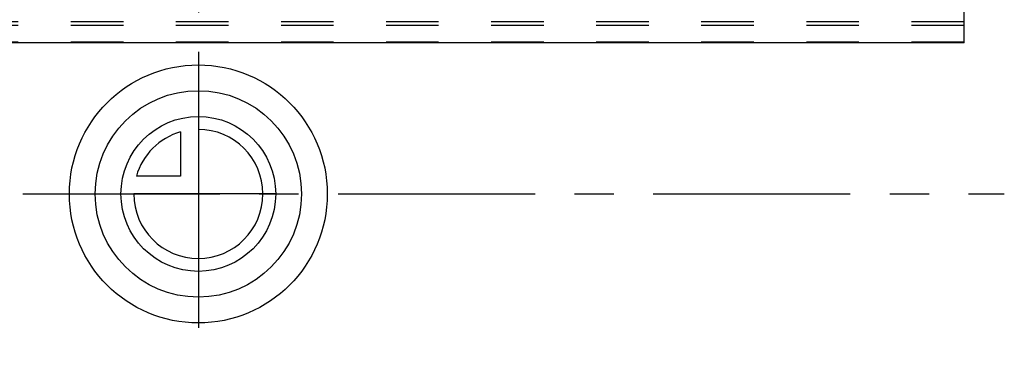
# Model space of a CAD drawing. Header units: millimetres. Extents: x 400 to 600, y 368 to 632.
# Tile 2 of 7: x 478 to 600, y 368 to 411. Entities that reach past the tile are written whole.
import ezdxf

# ---------------------------------------------------------------- set-up
doc = ezdxf.new("R2010")
doc.units = ezdxf.units.MM
doc.header["$LTSCALE"] = 65.185185
doc.linetypes.add('CENTER', pattern=[0.6, 0.375, -0.075, 0.075, -0.075])
doc.linetypes.add('HIDDEN', pattern=[0.2, 0.1, -0.1])
for name, color, linetype in [('ACHSEN_S', 7, 'CONTINUOUS'), ('FLAECHEN', 7, 'CONTINUOUS'), ('KONST.EL_MIT_GEO', 7, 'CONTINUOUS'), ('KURVEN', 7, 'CONTINUOUS')]:
    doc.layers.add(name, color=color, linetype=linetype)

msp = doc.modelspace()

# ---------------------------------------------------------------- linework, layer by layer
at = {"layer": 'ACHSEN_S', "color": 2, "linetype": 'CENTER'}
msp.add_line((500, 631.75), (500, 368.25), dxfattribs=at)
at = {"layer": 'FLAECHEN', "color": 2, "linetype": 'CENTER'}
msp.add_line((400, 389.25), (600, 389.25), dxfattribs=at)
at = {"layer": 'KONST.EL_MIT_GEO', "color": 7, "linetype": 'Continuous'}
for q in [(595, 463.58), (405, 408)]:
    msp.add_line((595, 408), q, dxfattribs=at)
at = {"layer": 'KONST.EL_MIT_GEO', "color": 8, "linetype": 'HIDDEN'}
for p, q in [((595, 410.6), (405, 410.6)), ((595, 410.13), (405, 410.13)), ((595, 408.05), (405, 408.05))]:
    msp.add_line(p, q, dxfattribs=at)
at = {"layer": 'KURVEN', "color": 40, "linetype": 'Continuous'}
for p, q in [((500, 405.25), (500, 373.25)), ((497.8, 396.94), (497.8, 391.45)), ((497.8, 391.45), (492.31, 391.45)), ((509.6, 389.25), (492, 389.25))]:
    msp.add_line(p, q, dxfattribs=at)
for radius in [16, 12.8, 9.6]:
    msp.add_circle((500, 389.25), radius, dxfattribs=at)
for start, end in [(180, 90), (105.962, 164.038)]:
    msp.add_arc((500, 389.25), 8, start, end, dxfattribs=at)

doc.saveas('drawing.dxf')
